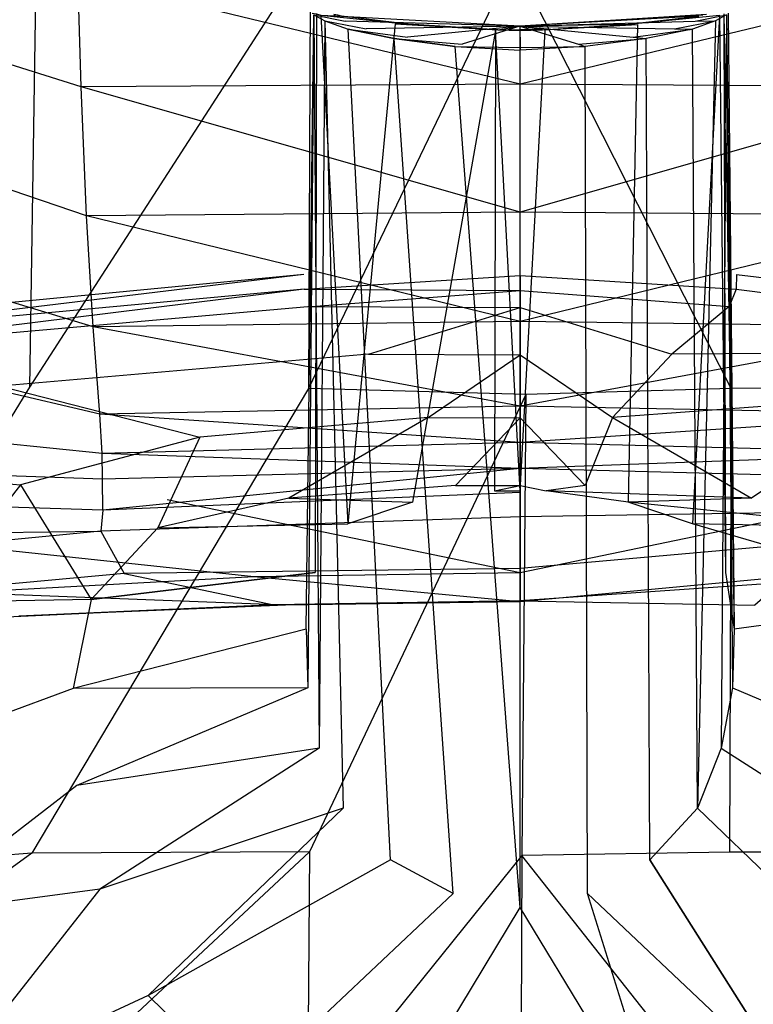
# Model space of a CAD drawing. Extents: x 0 to 0.285, y -0.31 to 0.
# Tile 9 of 14: x 0.101 to 0.164, y -0.126 to -0.042. Entities that reach past the tile are written whole.
import ezdxf

# ---------------------------------------------------------------- set-up
doc = ezdxf.new("R2010")
doc.units = 0
for name, color, linetype in [('L0_URINAL_N_750700__2___REPLACE', 7, 'CONTINUOUS'), ('L1_URINAL_N_750700__1___REPLACE', 7, 'CONTINUOUS'), ('L2_URINAL_N_750700__0___REPLACE', 7, 'CONTINUOUS')]:
    doc.layers.add(name, color=color, linetype=linetype)

msp = doc.modelspace()

# ---------------------------------------------------------------- linework, layer by layer
at = {"layer": 'L0_URINAL_N_750700__2___REPLACE', "color": 8}
for points, invisible_edges in [([(0.125593, -0.06395, 0.44686), (0.081138, -0.068207, 0.437623), (0.081227, -0.069322, 0.389696), (0.125593, -0.06395, 0.44686)], 14), ([(0.125593, -0.06395, 0.44686), (0.081227, -0.069322, 0.389696), (0.12562, -0.065228, 0.398204), (0.125593, -0.06395, 0.44686)], 14), ([(0.12562, -0.065228, 0.398204), (0.144071, -0.064046, 0.446635), (0.125593, -0.06395, 0.44686), (0.12562, -0.065228, 0.398204)], 14), ([(0.144071, -0.064046, 0.446635), (0.12562, -0.065228, 0.398204), (0.144071, -0.065322, 0.397994), (0.144071, -0.064046, 0.446635)], 13), ([(0.144071, -0.064046, 0.446635), (0.162523, -0.065228, 0.398204), (0.162549, -0.06395, 0.44686), (0.144071, -0.064046, 0.446635)], 14), ([(0.162523, -0.065228, 0.398204), (0.144071, -0.064046, 0.446635), (0.144071, -0.065322, 0.397994), (0.162523, -0.065228, 0.398204)], 13), ([(0.162549, -0.06395, 0.44686), (0.162523, -0.065228, 0.398204), (0.206916, -0.069322, 0.389696), (0.162549, -0.06395, 0.44686)], 14), ([(0.162549, -0.06395, 0.44686), (0.206916, -0.069322, 0.389696), (0.207004, -0.068207, 0.437623), (0.162549, -0.06395, 0.44686)], 14), ([(0.12562, -0.065228, 0.398204), (0.081227, -0.069322, 0.389696), (0.083285, -0.070463, 0.345818), (0.12562, -0.065228, 0.398204)], 14), ([(0.12562, -0.065228, 0.398204), (0.083285, -0.070463, 0.345818), (0.126235, -0.066695, 0.353506), (0.12562, -0.065228, 0.398204)], 14), ([(0.126235, -0.066695, 0.353506), (0.144071, -0.065322, 0.397994), (0.12562, -0.065228, 0.398204), (0.126235, -0.066695, 0.353506)], 14), ([(0.144071, -0.065322, 0.397994), (0.126235, -0.066695, 0.353506), (0.144071, -0.066781, 0.353316), (0.144071, -0.065322, 0.397994)], 13), ([(0.144071, -0.065322, 0.397994), (0.161908, -0.066695, 0.353506), (0.162523, -0.065228, 0.398204), (0.144071, -0.065322, 0.397994)], 14), ([(0.161908, -0.066695, 0.353506), (0.144071, -0.065322, 0.397994), (0.144071, -0.066781, 0.353316), (0.161908, -0.066695, 0.353506)], 13), ([(0.162523, -0.065228, 0.398204), (0.161908, -0.066695, 0.353506), (0.204858, -0.070463, 0.345818), (0.162523, -0.065228, 0.398204)], 14), ([(0.162523, -0.065228, 0.398204), (0.204858, -0.070463, 0.345818), (0.206916, -0.069322, 0.389696), (0.162523, -0.065228, 0.398204)], 14), ([(0.126235, -0.066695, 0.353506), (0.083285, -0.070463, 0.345818), (0.131123, -0.070758, 0.312457), (0.126235, -0.066695, 0.353506)], 14), ([(0.131123, -0.070758, 0.312457), (0.144071, -0.066781, 0.353316), (0.126235, -0.066695, 0.353506), (0.131123, -0.070758, 0.312457)], 14), ([(0.144071, -0.066781, 0.353316), (0.131123, -0.070758, 0.312457), (0.144071, -0.07082, 0.312307), (0.144071, -0.066781, 0.353316)], 13), ([(0.144071, -0.066781, 0.353316), (0.15702, -0.070758, 0.312457), (0.161908, -0.066695, 0.353506), (0.144071, -0.066781, 0.353316)], 14), ([(0.15702, -0.070758, 0.312457), (0.144071, -0.066781, 0.353316), (0.144071, -0.07082, 0.312307), (0.15702, -0.070758, 0.312457)], 13), ([(0.161908, -0.066695, 0.353506), (0.15702, -0.070758, 0.312457), (0.204858, -0.070463, 0.345818), (0.161908, -0.066695, 0.353506)], 14), ([(0.083285, -0.070463, 0.345818), (0.099683, -0.073509, 0.306419), (0.131123, -0.070758, 0.312457), (0.083285, -0.070463, 0.345818)], 14), ([(0.204858, -0.070463, 0.345818), (0.15702, -0.070758, 0.312457), (0.188459, -0.073509, 0.306419), (0.204858, -0.070463, 0.345818)], 14), ([(0.131123, -0.070758, 0.312457), (0.099683, -0.073509, 0.306419), (0.136202, -0.076167, 0.269249), (0.131123, -0.070758, 0.312457)], 14), ([(0.136202, -0.076167, 0.269249), (0.144071, -0.07082, 0.312307), (0.131123, -0.070758, 0.312457), (0.136202, -0.076167, 0.269249)], 14), ([(0.144071, -0.07082, 0.312307), (0.136202, -0.076167, 0.269249), (0.144071, -0.076205, 0.269149), (0.144071, -0.07082, 0.312307)], 13), ([(0.144071, -0.07082, 0.312307), (0.151941, -0.076167, 0.269249), (0.15702, -0.070758, 0.312457), (0.144071, -0.07082, 0.312307)], 14), ([(0.151941, -0.076167, 0.269249), (0.144071, -0.07082, 0.312307), (0.144071, -0.076205, 0.269149), (0.151941, -0.076167, 0.269249)], 13), ([(0.15702, -0.070758, 0.312457), (0.151941, -0.076167, 0.269249), (0.188459, -0.073509, 0.306419), (0.15702, -0.070758, 0.312457)], 14), ([(0.099683, -0.073509, 0.306419), (0.074949, -0.079775, 0.296711), (0.11672, -0.077867, 0.2652), (0.099683, -0.073509, 0.306419)], 14), ([(0.099683, -0.073509, 0.306419), (0.11672, -0.077867, 0.2652), (0.136202, -0.076167, 0.269249), (0.099683, -0.073509, 0.306419)], 14), ([(0.188459, -0.073509, 0.306419), (0.151941, -0.076167, 0.269249), (0.171423, -0.077867, 0.2652), (0.188459, -0.073509, 0.306419)], 14), ([(0.136202, -0.076167, 0.269249), (0.11672, -0.077867, 0.2652), (0.124311, -0.083082, 0.219443), (0.136202, -0.076167, 0.269249)], 14), ([(0.136202, -0.076167, 0.269249), (0.124311, -0.083082, 0.219443), (0.138536, -0.081976, 0.221673), (0.136202, -0.076167, 0.269249)], 14), ([(0.138536, -0.081976, 0.221673), (0.144071, -0.076205, 0.269149), (0.136202, -0.076167, 0.269249), (0.138536, -0.081976, 0.221673)], 14), ([(0.144071, -0.076205, 0.269149), (0.138536, -0.081976, 0.221673), (0.144071, -0.082001, 0.221617), (0.144071, -0.076205, 0.269149)], 13), ([(0.144071, -0.076205, 0.269149), (0.149607, -0.081976, 0.221673), (0.151941, -0.076167, 0.269249), (0.144071, -0.076205, 0.269149)], 14), ([(0.149607, -0.081976, 0.221673), (0.144071, -0.076205, 0.269149), (0.144071, -0.082001, 0.221617), (0.149607, -0.081976, 0.221673)], 13), ([(0.151941, -0.076167, 0.269249), (0.149607, -0.081976, 0.221673), (0.163832, -0.083082, 0.219443), (0.151941, -0.076167, 0.269249)], 14), ([(0.151941, -0.076167, 0.269249), (0.163832, -0.083082, 0.219443), (0.171423, -0.077867, 0.2652), (0.151941, -0.076167, 0.269249)], 14), ([(0.074949, -0.079775, 0.296711), (0.101393, -0.081927, 0.258642), (0.11672, -0.077867, 0.2652), (0.074949, -0.079775, 0.296711)], 14), ([(0.11672, -0.077867, 0.2652), (0.101393, -0.081927, 0.258642), (0.11312, -0.085609, 0.215774), (0.11672, -0.077867, 0.2652)], 14), ([(0.11672, -0.077867, 0.2652), (0.11312, -0.085609, 0.215774), (0.124311, -0.083082, 0.219443), (0.11672, -0.077867, 0.2652)], 14), ([(0.171423, -0.077867, 0.2652), (0.163832, -0.083082, 0.219443), (0.175022, -0.085609, 0.215774), (0.171423, -0.077867, 0.2652)], 14), ([(0.074949, -0.079775, 0.296711), (0.093613, -0.091957, 0.246196), (0.101393, -0.081927, 0.258642), (0.074949, -0.079775, 0.296711)], 14), ([(0.101393, -0.081927, 0.258642), (0.093613, -0.091957, 0.246196), (0.107439, -0.091718, 0.208736), (0.101393, -0.081927, 0.258642)], 14), ([(0.101393, -0.081927, 0.258642), (0.107439, -0.091718, 0.208736), (0.11312, -0.085609, 0.215774), (0.101393, -0.081927, 0.258642)], 14), ([(0.138536, -0.081976, 0.221673), (0.124311, -0.083082, 0.219443), (0.141863, -0.082458, 0.177525), (0.138536, -0.081976, 0.221673)], 14), ([(0.141863, -0.082458, 0.177525), (0.144071, -0.082001, 0.221617), (0.138536, -0.081976, 0.221673), (0.141863, -0.082458, 0.177525)], 14), ([(0.144071, -0.082001, 0.221617), (0.141863, -0.082458, 0.177525), (0.144071, -0.08248, 0.177495), (0.144071, -0.082001, 0.221617)], 13), ([(0.144071, -0.082001, 0.221617), (0.14628, -0.082458, 0.177525), (0.149607, -0.081976, 0.221673), (0.144071, -0.082001, 0.221617)], 14), ([(0.14628, -0.082458, 0.177525), (0.144071, -0.082001, 0.221617), (0.144071, -0.08248, 0.177495), (0.14628, -0.082458, 0.177525)], 13), ([(0.149607, -0.081976, 0.221673), (0.14628, -0.082458, 0.177525), (0.163832, -0.083082, 0.219443), (0.149607, -0.081976, 0.221673)], 14), ([(0.124311, -0.083082, 0.219443), (0.11312, -0.085609, 0.215774), (0.134858, -0.083401, 0.176315), (0.124311, -0.083082, 0.219443)], 14), ([(0.124311, -0.083082, 0.219443), (0.134858, -0.083401, 0.176315), (0.141863, -0.082458, 0.177525), (0.124311, -0.083082, 0.219443)], 14), ([(0.163832, -0.083082, 0.219443), (0.14628, -0.082458, 0.177525), (0.153285, -0.083401, 0.176315), (0.163832, -0.083082, 0.219443)], 14), ([(0.163832, -0.083082, 0.219443), (0.153285, -0.083401, 0.176315), (0.175022, -0.085609, 0.215774), (0.163832, -0.083082, 0.219443)], 14), ([(0.11312, -0.085609, 0.215774), (0.129349, -0.085268, 0.174316), (0.134858, -0.083401, 0.176315), (0.11312, -0.085609, 0.215774)], 14), ([(0.175022, -0.085609, 0.215774), (0.153285, -0.083401, 0.176315), (0.158794, -0.085268, 0.174316), (0.175022, -0.085609, 0.215774)], 14), ([(0.11312, -0.085609, 0.215774), (0.107439, -0.091718, 0.208736), (0.129349, -0.085268, 0.174316), (0.11312, -0.085609, 0.215774)], 14), ([(0.107439, -0.091718, 0.208736), (0.126552, -0.089424, 0.170417), (0.129349, -0.085268, 0.174316), (0.107439, -0.091718, 0.208736)], 14), ([(0.180704, -0.091718, 0.208736), (0.158794, -0.085268, 0.174316), (0.161591, -0.089424, 0.170417), (0.180704, -0.091718, 0.208736)], 14), ([(0.175022, -0.085609, 0.215774), (0.158794, -0.085268, 0.174316), (0.180704, -0.091718, 0.208736), (0.175022, -0.085609, 0.215774)], 14), ([(0.126552, -0.089424, 0.170417), (0.107439, -0.091718, 0.208736), (0.125792, -0.094262, 0.166478), (0.126552, -0.089424, 0.170417)], 14), ([(0.161591, -0.089424, 0.170417), (0.16235, -0.094262, 0.166478), (0.180704, -0.091718, 0.208736), (0.161591, -0.089424, 0.170417)], 14), ([(0.093613, -0.091957, 0.246196), (0.091501, -0.104662, 0.233919), (0.105897, -0.099328, 0.201698), (0.093613, -0.091957, 0.246196)], 14), ([(0.107439, -0.091718, 0.208736), (0.093613, -0.091957, 0.246196), (0.105897, -0.099328, 0.201698), (0.107439, -0.091718, 0.208736)], 14), ([(0.107439, -0.091718, 0.208736), (0.105897, -0.099328, 0.201698), (0.125792, -0.094262, 0.166478), (0.107439, -0.091718, 0.208736)], 14), ([(0.180704, -0.091718, 0.208736), (0.16235, -0.094262, 0.166478), (0.182246, -0.099328, 0.201698), (0.180704, -0.091718, 0.208736)], 14), ([(0.125792, -0.094262, 0.166478), (0.105897, -0.099328, 0.201698), (0.125942, -0.099271, 0.162839), (0.125792, -0.094262, 0.166478)], 14), ([(0.16235, -0.094262, 0.166478), (0.162201, -0.099271, 0.162839), (0.182246, -0.099328, 0.201698), (0.16235, -0.094262, 0.166478)], 14), ([(0.105897, -0.099328, 0.201698), (0.091501, -0.104662, 0.233919), (0.1062, -0.107613, 0.19528), (0.105897, -0.099328, 0.201698)], 14), ([(0.125942, -0.099271, 0.162839), (0.105897, -0.099328, 0.201698), (0.1062, -0.107613, 0.19528), (0.125942, -0.099271, 0.162839)], 14), ([(0.125942, -0.099271, 0.162839), (0.1062, -0.107613, 0.19528), (0.126906, -0.104421, 0.15954), (0.125942, -0.099271, 0.162839)], 14), ([(0.162201, -0.099271, 0.162839), (0.161236, -0.104421, 0.15954), (0.181942, -0.107613, 0.19528), (0.162201, -0.099271, 0.162839)], 14), ([(0.162201, -0.099271, 0.162839), (0.181942, -0.107613, 0.19528), (0.182246, -0.099328, 0.201698), (0.162201, -0.099271, 0.162839)], 14), ([(0.091501, -0.104662, 0.233919), (0.091915, -0.118638, 0.222912), (0.1062, -0.107613, 0.19528), (0.091501, -0.104662, 0.233919)], 14), ([(0.126906, -0.104421, 0.15954), (0.1062, -0.107613, 0.19528), (0.10816, -0.116487, 0.189552), (0.126906, -0.104421, 0.15954)], 14), ([(0.126906, -0.104421, 0.15954), (0.10816, -0.116487, 0.189552), (0.128946, -0.109552, 0.156531), (0.126906, -0.104421, 0.15954)], 14), ([(0.161236, -0.104421, 0.15954), (0.159197, -0.109552, 0.156531), (0.179983, -0.116487, 0.189552), (0.161236, -0.104421, 0.15954)], 14), ([(0.161236, -0.104421, 0.15954), (0.179983, -0.116487, 0.189552), (0.181942, -0.107613, 0.19528), (0.161236, -0.104421, 0.15954)], 14), ([(0.1062, -0.107613, 0.19528), (0.091915, -0.118638, 0.222912), (0.10816, -0.116487, 0.189552), (0.1062, -0.107613, 0.19528)], 14), ([(0.128946, -0.109552, 0.156531), (0.10816, -0.116487, 0.189552), (0.112301, -0.125563, 0.184403), (0.128946, -0.109552, 0.156531)], 14), ([(0.128946, -0.109552, 0.156531), (0.112301, -0.125563, 0.184403), (0.133, -0.113979, 0.154191), (0.128946, -0.109552, 0.156531)], 14), ([(0.159197, -0.109552, 0.156531), (0.155142, -0.113979, 0.154191), (0.175841, -0.125563, 0.184403), (0.159197, -0.109552, 0.156531)], 14), ([(0.159197, -0.109552, 0.156531), (0.175841, -0.125563, 0.184403), (0.179983, -0.116487, 0.189552), (0.159197, -0.109552, 0.156531)], 14), ([(0.133, -0.113979, 0.154191), (0.112301, -0.125563, 0.184403), (0.120538, -0.133626, 0.180454), (0.133, -0.113979, 0.154191)], 14), ([(0.138339, -0.116844, 0.152881), (0.133, -0.113979, 0.154191), (0.120538, -0.133626, 0.180454), (0.138339, -0.116844, 0.152881)], 14), ([(0.167605, -0.133626, 0.180454), (0.155142, -0.113979, 0.154191), (0.149804, -0.116844, 0.152881), (0.167605, -0.133626, 0.180454)], 14), ([(0.155142, -0.113979, 0.154191), (0.167605, -0.133626, 0.180454), (0.175841, -0.125563, 0.184403), (0.155142, -0.113979, 0.154191)], 14), ([(0.10816, -0.116487, 0.189552), (0.091915, -0.118638, 0.222912), (0.0946, -0.133751, 0.213265), (0.10816, -0.116487, 0.189552)], 14), ([(0.10816, -0.116487, 0.189552), (0.0946, -0.133751, 0.213265), (0.112301, -0.125563, 0.184403), (0.10816, -0.116487, 0.189552)], 14), ([(0.138339, -0.116844, 0.152881), (0.120538, -0.133626, 0.180454), (0.131382, -0.139017, 0.178315), (0.138339, -0.116844, 0.152881)], 14), ([(0.131382, -0.139017, 0.178315), (0.144071, -0.118039, 0.152402), (0.138339, -0.116844, 0.152881), (0.131382, -0.139017, 0.178315)], 14), ([(0.156761, -0.139017, 0.178315), (0.149804, -0.116844, 0.152881), (0.144071, -0.118039, 0.152402), (0.156761, -0.139017, 0.178315)], 14), ([(0.167605, -0.133626, 0.180454), (0.149804, -0.116844, 0.152881), (0.156761, -0.139017, 0.178315), (0.167605, -0.133626, 0.180454)], 14), ([(0.131382, -0.139017, 0.178315), (0.144071, -0.141312, 0.177535), (0.144071, -0.118039, 0.152402), (0.131382, -0.139017, 0.178315)], 14), ([(0.156761, -0.139017, 0.178315), (0.144071, -0.118039, 0.152402), (0.144071, -0.141312, 0.177535), (0.156761, -0.139017, 0.178315)], 14), ([(0.112301, -0.125563, 0.184403), (0.0946, -0.133751, 0.213265), (0.100272, -0.149299, 0.204718), (0.112301, -0.125563, 0.184403)], 14), ([(0.120538, -0.133626, 0.180454), (0.112301, -0.125563, 0.184403), (0.100272, -0.149299, 0.204718), (0.120538, -0.133626, 0.180454)], 14)]:
    msp.add_3dface(points, dxfattribs=dict(at, invisible_edges=invisible_edges))
at = {"layer": 'L1_URINAL_N_750700__1___REPLACE', "color": 8}
for points, invisible_edges in [([(0.126301, -0.041623, 0.160299), (0.126671, -0.041708, 0.161949), (0.125792, -0.094262, 0.166478), (0.126301, -0.041623, 0.160299)], 14), ([(0.125792, -0.094262, 0.166478), (0.126446, -0.041787, 0.157021), (0.126301, -0.041623, 0.160299), (0.125792, -0.094262, 0.166478)], 14), ([(0.126671, -0.041708, 0.161949), (0.126552, -0.089424, 0.170417), (0.125792, -0.094262, 0.166478), (0.126671, -0.041708, 0.161949)], 14), ([(0.126446, -0.041787, 0.157021), (0.125792, -0.094262, 0.166478), (0.125942, -0.099271, 0.162839), (0.126446, -0.041787, 0.157021)], 13), ([(0.126446, -0.041787, 0.157021), (0.125942, -0.099271, 0.162839), (0.126906, -0.104421, 0.15954), (0.126446, -0.041787, 0.157021)], 14), ([(0.129132, -0.042332, 0.154193), (0.126446, -0.041787, 0.157021), (0.127386, -0.042285, 0.153782), (0.129132, -0.042332, 0.154193)], 13), ([(0.126446, -0.041787, 0.157021), (0.129132, -0.042332, 0.154193), (0.12829, -0.041886, 0.157094), (0.126446, -0.041787, 0.157021)], 14), ([(0.126446, -0.041787, 0.157021), (0.126906, -0.104421, 0.15954), (0.127386, -0.042285, 0.153782), (0.126446, -0.041787, 0.157021)], 14), ([(0.126671, -0.041708, 0.161949), (0.12704, -0.041794, 0.163599), (0.126552, -0.089424, 0.170417), (0.126671, -0.041708, 0.161949)], 14), ([(0.12704, -0.041794, 0.163599), (0.129349, -0.085268, 0.174316), (0.126552, -0.089424, 0.170417), (0.12704, -0.041794, 0.163599)], 14), ([(0.134507, -0.042575, 0.166237), (0.12704, -0.041794, 0.163599), (0.12882, -0.041893, 0.162987), (0.134507, -0.042575, 0.166237)], 13), ([(0.12704, -0.041794, 0.163599), (0.134507, -0.042575, 0.166237), (0.133395, -0.042556, 0.16723), (0.12704, -0.041794, 0.163599)], 14), ([(0.133395, -0.042556, 0.16723), (0.129349, -0.085268, 0.174316), (0.12704, -0.041794, 0.163599), (0.133395, -0.042556, 0.16723)], 14), ([(0.128491, -0.041816, 0.161507), (0.12816, -0.041739, 0.16003), (0.144041, -0.042736, 0.157718), (0.128491, -0.041816, 0.161507)], 14), ([(0.12816, -0.041739, 0.16003), (0.12829, -0.041886, 0.157094), (0.144041, -0.042736, 0.157718), (0.12816, -0.041739, 0.16003)], 14), ([(0.144041, -0.042736, 0.157718), (0.12829, -0.041886, 0.157094), (0.129132, -0.042332, 0.154193), (0.144041, -0.042736, 0.157718)], 14), ([(0.12882, -0.041893, 0.162987), (0.128491, -0.041816, 0.161507), (0.144041, -0.042736, 0.157718), (0.12882, -0.041893, 0.162987)], 14), ([(0.134507, -0.042575, 0.166237), (0.12882, -0.041893, 0.162987), (0.144041, -0.042736, 0.157718), (0.134507, -0.042575, 0.166237)], 14), ([(0.159658, -0.041816, 0.161507), (0.144041, -0.042736, 0.157718), (0.159989, -0.041739, 0.16003), (0.159658, -0.041816, 0.161507)], 14), ([(0.159989, -0.041739, 0.16003), (0.144041, -0.042736, 0.157718), (0.159859, -0.041886, 0.157094), (0.159989, -0.041739, 0.16003)], 14), ([(0.159327, -0.041892, 0.162985), (0.144041, -0.042736, 0.157718), (0.159658, -0.041816, 0.161507), (0.159327, -0.041892, 0.162985)], 14), ([(0.144041, -0.042736, 0.157718), (0.159017, -0.042332, 0.154193), (0.159859, -0.041886, 0.157094), (0.144041, -0.042736, 0.157718)], 14), ([(0.153037, -0.042614, 0.166343), (0.144041, -0.042736, 0.157718), (0.159327, -0.041892, 0.162985), (0.153037, -0.042614, 0.166343)], 14), ([(0.161103, -0.041794, 0.163599), (0.153037, -0.042614, 0.166343), (0.159327, -0.041892, 0.162985), (0.161103, -0.041794, 0.163599)], 13), ([(0.153037, -0.042614, 0.166343), (0.161103, -0.041794, 0.163599), (0.154086, -0.042599, 0.167349), (0.153037, -0.042614, 0.166343)], 14), ([(0.161103, -0.041794, 0.163599), (0.158794, -0.085268, 0.174316), (0.154086, -0.042599, 0.167349), (0.161103, -0.041794, 0.163599)], 14), ([(0.161103, -0.041794, 0.163599), (0.161591, -0.089424, 0.170417), (0.158794, -0.085268, 0.174316), (0.161103, -0.041794, 0.163599)], 14), ([(0.161697, -0.041787, 0.157021), (0.159017, -0.042332, 0.154193), (0.160756, -0.042285, 0.153782), (0.161697, -0.041787, 0.157021)], 13), ([(0.159017, -0.042332, 0.154193), (0.161697, -0.041787, 0.157021), (0.159859, -0.041886, 0.157094), (0.159017, -0.042332, 0.154193)], 14), ([(0.161697, -0.041787, 0.157021), (0.160756, -0.042285, 0.153782), (0.161236, -0.104421, 0.15954), (0.161697, -0.041787, 0.157021)], 14), ([(0.161472, -0.041708, 0.161949), (0.161591, -0.089424, 0.170417), (0.161103, -0.041794, 0.163599), (0.161472, -0.041708, 0.161949)], 14), ([(0.161697, -0.041787, 0.157021), (0.161236, -0.104421, 0.15954), (0.162201, -0.099271, 0.162839), (0.161697, -0.041787, 0.157021)], 14), ([(0.161842, -0.041623, 0.160299), (0.16235, -0.094262, 0.166478), (0.161472, -0.041708, 0.161949), (0.161842, -0.041623, 0.160299)], 14), ([(0.161472, -0.041708, 0.161949), (0.16235, -0.094262, 0.166478), (0.161591, -0.089424, 0.170417), (0.161472, -0.041708, 0.161949)], 14), ([(0.161697, -0.041787, 0.157021), (0.16235, -0.094262, 0.166478), (0.161842, -0.041623, 0.160299), (0.161697, -0.041787, 0.157021)], 14), ([(0.16235, -0.094262, 0.166478), (0.161697, -0.041787, 0.157021), (0.162201, -0.099271, 0.162839), (0.16235, -0.094262, 0.166478)], 13), ([(0.127386, -0.042285, 0.153782), (0.126906, -0.104421, 0.15954), (0.128946, -0.109552, 0.156531), (0.127386, -0.042285, 0.153782)], 14), ([(0.13091, -0.042964, 0.151373), (0.127386, -0.042285, 0.153782), (0.129371, -0.04299, 0.150633), (0.13091, -0.042964, 0.151373)], 13), ([(0.127386, -0.042285, 0.153782), (0.13091, -0.042964, 0.151373), (0.129132, -0.042332, 0.154193), (0.127386, -0.042285, 0.153782)], 14), ([(0.127386, -0.042285, 0.153782), (0.128946, -0.109552, 0.156531), (0.129371, -0.04299, 0.150633), (0.127386, -0.042285, 0.153782)], 14), ([(0.144041, -0.042736, 0.157718), (0.129132, -0.042332, 0.154193), (0.13091, -0.042964, 0.151373), (0.144041, -0.042736, 0.157718)], 14), ([(0.134858, -0.083401, 0.176315), (0.129349, -0.085268, 0.174316), (0.133395, -0.042556, 0.16723), (0.134858, -0.083401, 0.176315)], 14), ([(0.144041, -0.042736, 0.157718), (0.13091, -0.042964, 0.151373), (0.134444, -0.043685, 0.149007), (0.144041, -0.042736, 0.157718)], 14), ([(0.142172, -0.043074, 0.167613), (0.133395, -0.042556, 0.16723), (0.134507, -0.042575, 0.166237), (0.142172, -0.043074, 0.167613)], 13), ([(0.133395, -0.042556, 0.16723), (0.142172, -0.043074, 0.167613), (0.141948, -0.043113, 0.168767), (0.133395, -0.042556, 0.16723)], 14), ([(0.141948, -0.043113, 0.168767), (0.134858, -0.083401, 0.176315), (0.133395, -0.042556, 0.16723), (0.141948, -0.043113, 0.168767)], 14), ([(0.144041, -0.042736, 0.157718), (0.134444, -0.043685, 0.149007), (0.139101, -0.044291, 0.147539), (0.144041, -0.042736, 0.157718)], 14), ([(0.142172, -0.043074, 0.167613), (0.134507, -0.042575, 0.166237), (0.144041, -0.042736, 0.157718), (0.142172, -0.043074, 0.167613)], 14), ([(0.144041, -0.042736, 0.157718), (0.139101, -0.044291, 0.147539), (0.144068, -0.044583, 0.14694), (0.144041, -0.042736, 0.157718)], 14), ([(0.142172, -0.043074, 0.167613), (0.144041, -0.042736, 0.157718), (0.144068, -0.043065, 0.167595), (0.142172, -0.043074, 0.167613)], 14), ([(0.144041, -0.042736, 0.157718), (0.157238, -0.042964, 0.15137), (0.159017, -0.042332, 0.154193), (0.144041, -0.042736, 0.157718)], 14), ([(0.145976, -0.043073, 0.167612), (0.144041, -0.042736, 0.157718), (0.153037, -0.042614, 0.166343), (0.145976, -0.043073, 0.167612)], 14), ([(0.144041, -0.042736, 0.157718), (0.149048, -0.044291, 0.14754), (0.153704, -0.043685, 0.149009), (0.144041, -0.042736, 0.157718)], 14), ([(0.145976, -0.043073, 0.167612), (0.144068, -0.043065, 0.167595), (0.144041, -0.042736, 0.157718), (0.145976, -0.043073, 0.167612)], 14), ([(0.144041, -0.042736, 0.157718), (0.153704, -0.043685, 0.149009), (0.157238, -0.042964, 0.15137), (0.144041, -0.042736, 0.157718)], 14), ([(0.144041, -0.042736, 0.157718), (0.144068, -0.044583, 0.14694), (0.149048, -0.044291, 0.14754), (0.144041, -0.042736, 0.157718)], 14), ([(0.154086, -0.042599, 0.167349), (0.145976, -0.043073, 0.167612), (0.153037, -0.042614, 0.166343), (0.154086, -0.042599, 0.167349)], 13), ([(0.145976, -0.043073, 0.167612), (0.154086, -0.042599, 0.167349), (0.146195, -0.043113, 0.168767), (0.145976, -0.043073, 0.167612)], 14), ([(0.154086, -0.042599, 0.167349), (0.153285, -0.083401, 0.176315), (0.146195, -0.043113, 0.168767), (0.154086, -0.042599, 0.167349)], 14), ([(0.158794, -0.085268, 0.174316), (0.153285, -0.083401, 0.176315), (0.154086, -0.042599, 0.167349), (0.158794, -0.085268, 0.174316)], 14), ([(0.160756, -0.042285, 0.153782), (0.157238, -0.042964, 0.15137), (0.158771, -0.04299, 0.150633), (0.160756, -0.042285, 0.153782)], 13), ([(0.157238, -0.042964, 0.15137), (0.160756, -0.042285, 0.153782), (0.159017, -0.042332, 0.154193), (0.157238, -0.042964, 0.15137)], 14), ([(0.160756, -0.042285, 0.153782), (0.158771, -0.04299, 0.150633), (0.159197, -0.109552, 0.156531), (0.160756, -0.042285, 0.153782)], 14), ([(0.160756, -0.042285, 0.153782), (0.159197, -0.109552, 0.156531), (0.161236, -0.104421, 0.15954), (0.160756, -0.042285, 0.153782)], 14), ([(0.133, -0.113979, 0.154191), (0.129371, -0.04299, 0.150633), (0.128946, -0.109552, 0.156531), (0.133, -0.113979, 0.154191)], 14), ([(0.129371, -0.04299, 0.150633), (0.134444, -0.043685, 0.149007), (0.13091, -0.042964, 0.151373), (0.129371, -0.04299, 0.150633)], 14), ([(0.134444, -0.043685, 0.149007), (0.129371, -0.04299, 0.150633), (0.133319, -0.043795, 0.147993), (0.134444, -0.043685, 0.149007)], 13), ([(0.133319, -0.043795, 0.147993), (0.129371, -0.04299, 0.150633), (0.133, -0.113979, 0.154191), (0.133319, -0.043795, 0.147993)], 14), ([(0.133319, -0.043795, 0.147993), (0.139101, -0.044291, 0.147539), (0.134444, -0.043685, 0.149007), (0.133319, -0.043795, 0.147993)], 14), ([(0.141948, -0.043113, 0.168767), (0.141863, -0.082458, 0.177525), (0.134858, -0.083401, 0.176315), (0.141948, -0.043113, 0.168767)], 14), ([(0.141948, -0.043113, 0.168767), (0.144071, -0.08248, 0.177495), (0.141863, -0.082458, 0.177525), (0.141948, -0.043113, 0.168767)], 13), ([(0.142172, -0.043074, 0.167613), (0.144071, -0.043104, 0.168747), (0.141948, -0.043113, 0.168767), (0.142172, -0.043074, 0.167613)], 14), ([(0.144071, -0.08248, 0.177495), (0.141948, -0.043113, 0.168767), (0.144071, -0.043104, 0.168747), (0.144071, -0.08248, 0.177495)], 14), ([(0.144071, -0.043104, 0.168747), (0.142172, -0.043074, 0.167613), (0.144068, -0.043065, 0.167595), (0.144071, -0.043104, 0.168747)], 13), ([(0.145976, -0.043073, 0.167612), (0.144071, -0.043104, 0.168747), (0.144068, -0.043065, 0.167595), (0.145976, -0.043073, 0.167612)], 13), ([(0.144071, -0.043104, 0.168747), (0.145976, -0.043073, 0.167612), (0.146195, -0.043113, 0.168767), (0.144071, -0.043104, 0.168747)], 14), ([(0.146195, -0.043113, 0.168767), (0.144071, -0.08248, 0.177495), (0.144071, -0.043104, 0.168747), (0.146195, -0.043113, 0.168767)], 13), ([(0.144071, -0.08248, 0.177495), (0.146195, -0.043113, 0.168767), (0.14628, -0.082458, 0.177525), (0.144071, -0.08248, 0.177495)], 14), ([(0.153285, -0.083401, 0.176315), (0.14628, -0.082458, 0.177525), (0.146195, -0.043113, 0.168767), (0.153285, -0.083401, 0.176315)], 14), ([(0.149048, -0.044291, 0.14754), (0.154824, -0.043795, 0.147993), (0.153704, -0.043685, 0.149009), (0.149048, -0.044291, 0.14754)], 14), ([(0.153704, -0.043685, 0.149009), (0.158771, -0.04299, 0.150633), (0.157238, -0.042964, 0.15137), (0.153704, -0.043685, 0.149009)], 14), ([(0.158771, -0.04299, 0.150633), (0.153704, -0.043685, 0.149009), (0.154824, -0.043795, 0.147993), (0.158771, -0.04299, 0.150633)], 13), ([(0.158771, -0.04299, 0.150633), (0.154824, -0.043795, 0.147993), (0.155142, -0.113979, 0.154191), (0.158771, -0.04299, 0.150633)], 14), ([(0.159197, -0.109552, 0.156531), (0.158771, -0.04299, 0.150633), (0.155142, -0.113979, 0.154191), (0.159197, -0.109552, 0.156531)], 14), ([(0.138339, -0.116844, 0.152881), (0.133319, -0.043795, 0.147993), (0.133, -0.113979, 0.154191), (0.138339, -0.116844, 0.152881)], 14), ([(0.139101, -0.044291, 0.147539), (0.133319, -0.043795, 0.147993), (0.138518, -0.044472, 0.146353), (0.139101, -0.044291, 0.147539)], 13), ([(0.138518, -0.044472, 0.146353), (0.133319, -0.043795, 0.147993), (0.138339, -0.116844, 0.152881), (0.138518, -0.044472, 0.146353)], 14), ([(0.144071, -0.118039, 0.152402), (0.138518, -0.044472, 0.146353), (0.138339, -0.116844, 0.152881), (0.144071, -0.118039, 0.152402)], 14), ([(0.138518, -0.044472, 0.146353), (0.144068, -0.044583, 0.14694), (0.139101, -0.044291, 0.147539), (0.138518, -0.044472, 0.146353)], 14), ([(0.144068, -0.044583, 0.14694), (0.138518, -0.044472, 0.146353), (0.144071, -0.044798, 0.145684), (0.144068, -0.044583, 0.14694)], 13), ([(0.144071, -0.118039, 0.152402), (0.144071, -0.044798, 0.145684), (0.138518, -0.044472, 0.146353), (0.144071, -0.118039, 0.152402)], 14), ([(0.144068, -0.044583, 0.14694), (0.149625, -0.044472, 0.146353), (0.149048, -0.044291, 0.14754), (0.144068, -0.044583, 0.14694)], 14), ([(0.149625, -0.044472, 0.146353), (0.144068, -0.044583, 0.14694), (0.144071, -0.044798, 0.145684), (0.149625, -0.044472, 0.146353)], 13), ([(0.149804, -0.116844, 0.152881), (0.149625, -0.044472, 0.146353), (0.144071, -0.118039, 0.152402), (0.149804, -0.116844, 0.152881)], 14), ([(0.149625, -0.044472, 0.146353), (0.144071, -0.044798, 0.145684), (0.144071, -0.118039, 0.152402), (0.149625, -0.044472, 0.146353)], 14), ([(0.154824, -0.043795, 0.147993), (0.149048, -0.044291, 0.14754), (0.149625, -0.044472, 0.146353), (0.154824, -0.043795, 0.147993)], 13), ([(0.154824, -0.043795, 0.147993), (0.149625, -0.044472, 0.146353), (0.149804, -0.116844, 0.152881), (0.154824, -0.043795, 0.147993)], 14), ([(0.155142, -0.113979, 0.154191), (0.154824, -0.043795, 0.147993), (0.149804, -0.116844, 0.152881), (0.155142, -0.113979, 0.154191)], 14)]:
    msp.add_3dface(points, dxfattribs=dict(at, invisible_edges=invisible_edges))
at = {"layer": 'L2_URINAL_N_750700__0___REPLACE', "color": 8}
for points, invisible_edges in [([(0.102756, -0.036058, 0.018596), (0.080131, -0.072435, 0.050729), (0.080214, -0.034291, 0.039338), (0.102756, -0.036058, 0.018596)], 14), ([(0.102756, -0.036058, 0.018596), (0.102158, -0.073601, 0.03095), (0.080131, -0.072435, 0.050729), (0.102756, -0.036058, 0.018596)], 14), ([(0.126149, -0.03642, 0.008552), (0.102158, -0.073601, 0.03095), (0.102756, -0.036058, 0.018596), (0.126149, -0.03642, 0.008552)], 14), ([(0.185977, -0.073602, 0.030944), (0.161978, -0.036421, 0.008549), (0.185375, -0.036061, 0.018586), (0.185977, -0.073602, 0.030944)], 14), ([(0.126149, -0.03642, 0.008552), (0.125996, -0.073693, 0.020834), (0.102158, -0.073601, 0.03095), (0.126149, -0.03642, 0.008552)], 14), ([(0.143543, -0.037097, 0.003248), (0.125996, -0.073693, 0.020834), (0.126149, -0.03642, 0.008552), (0.143543, -0.037097, 0.003248)], 14), ([(0.16208, -0.0737, 0.020812), (0.143543, -0.037097, 0.003248), (0.161978, -0.036421, 0.008549), (0.16208, -0.0737, 0.020812)], 14), ([(0.185977, -0.073602, 0.030944), (0.16208, -0.0737, 0.020812), (0.161978, -0.036421, 0.008549), (0.185977, -0.073602, 0.030944)], 14), ([(0.144537, -0.07422, 0.015175), (0.125996, -0.073693, 0.020834), (0.143543, -0.037097, 0.003248), (0.144537, -0.07422, 0.015175)], 14), ([(0.16208, -0.0737, 0.020812), (0.144537, -0.07422, 0.015175), (0.143543, -0.037097, 0.003248), (0.16208, -0.0737, 0.020812)], 14), ([(0.10657, -0.04792, 0.511338), (0.106312, -0.038556, 0.511326), (0.076422, -0.038525, 0.50357), (0.10657, -0.04792, 0.511338)], 14), ([(0.10657, -0.04792, 0.511338), (0.076422, -0.038525, 0.50357), (0.076991, -0.048727, 0.503345), (0.10657, -0.04792, 0.511338)], 14), ([(0.144071, -0.038221, 0.514674), (0.106312, -0.038556, 0.511326), (0.144071, -0.047716, 0.514896), (0.144071, -0.038221, 0.514674)], 14), ([(0.144071, -0.047716, 0.514896), (0.106312, -0.038556, 0.511326), (0.10657, -0.04792, 0.511338), (0.144071, -0.047716, 0.514896)], 14), ([(0.181831, -0.038556, 0.511326), (0.144071, -0.038221, 0.514674), (0.144071, -0.047716, 0.514896), (0.181831, -0.038556, 0.511326)], 14), ([(0.181831, -0.038556, 0.511326), (0.144071, -0.047716, 0.514896), (0.181572, -0.04792, 0.511338), (0.181831, -0.038556, 0.511326)], 14), ([(0.107044, -0.058948, 0.511246), (0.10657, -0.04792, 0.511338), (0.076991, -0.048727, 0.503345), (0.107044, -0.058948, 0.511246)], 14), ([(0.144071, -0.047716, 0.514896), (0.10657, -0.04792, 0.511338), (0.144071, -0.058625, 0.515), (0.144071, -0.047716, 0.514896)], 14), ([(0.144071, -0.058625, 0.515), (0.10657, -0.04792, 0.511338), (0.107044, -0.058948, 0.511246), (0.144071, -0.058625, 0.515)], 14), ([(0.181572, -0.04792, 0.511338), (0.144071, -0.047716, 0.514896), (0.144071, -0.058625, 0.515), (0.181572, -0.04792, 0.511338)], 14), ([(0.181572, -0.04792, 0.511338), (0.144071, -0.058625, 0.515), (0.181099, -0.058948, 0.511246), (0.181572, -0.04792, 0.511338)], 14), ([(0.107044, -0.058948, 0.511246), (0.076991, -0.048727, 0.503345), (0.077856, -0.059465, 0.503101), (0.107044, -0.058948, 0.511246)], 14), ([(0.144071, -0.058625, 0.515), (0.107044, -0.058948, 0.511246), (0.144071, -0.067964, 0.514951), (0.144071, -0.058625, 0.515)], 14), ([(0.181099, -0.058948, 0.511246), (0.144071, -0.058625, 0.515), (0.144071, -0.067964, 0.514951), (0.181099, -0.058948, 0.511246)], 14), ([(0.10761, -0.068441, 0.511043), (0.107044, -0.058948, 0.511246), (0.077856, -0.059465, 0.503101), (0.10761, -0.068441, 0.511043)], 14), ([(0.10761, -0.068441, 0.511043), (0.077856, -0.059465, 0.503101), (0.07887, -0.069041, 0.502917), (0.10761, -0.068441, 0.511043)], 14), ([(0.144071, -0.067964, 0.514951), (0.107044, -0.058948, 0.511246), (0.10761, -0.068441, 0.511043), (0.144071, -0.067964, 0.514951)], 14), ([(0.181099, -0.058948, 0.511246), (0.144071, -0.067964, 0.514951), (0.180532, -0.068441, 0.511043), (0.181099, -0.058948, 0.511246)], 14), ([(0.144071, -0.067964, 0.514951), (0.10761, -0.068441, 0.511043), (0.144071, -0.075219, 0.514754), (0.144071, -0.067964, 0.514951)], 14), ([(0.180532, -0.068441, 0.511043), (0.144071, -0.067964, 0.514951), (0.144071, -0.075219, 0.514754), (0.180532, -0.068441, 0.511043)], 14), ([(0.108162, -0.075905, 0.510735), (0.10761, -0.068441, 0.511043), (0.07887, -0.069041, 0.502917), (0.108162, -0.075905, 0.510735)], 14), ([(0.144071, -0.075219, 0.514754), (0.10761, -0.068441, 0.511043), (0.108162, -0.075905, 0.510735), (0.144071, -0.075219, 0.514754)], 14), ([(0.180532, -0.068441, 0.511043), (0.144071, -0.075219, 0.514754), (0.179981, -0.075905, 0.510735), (0.180532, -0.068441, 0.511043)], 14), ([(0.108162, -0.075905, 0.510735), (0.07887, -0.069041, 0.502917), (0.079737, -0.076387, 0.502752), (0.108162, -0.075905, 0.510735)], 14), ([(0.102158, -0.073601, 0.03095), (0.076432, -0.115303, 0.066763), (0.080131, -0.072435, 0.050729), (0.102158, -0.073601, 0.03095)], 14), ([(0.102369, -0.11341, 0.043403), (0.076432, -0.115303, 0.066763), (0.102158, -0.073601, 0.03095), (0.102369, -0.11341, 0.043403)], 14), ([(0.125996, -0.073693, 0.020834), (0.102369, -0.11341, 0.043403), (0.102158, -0.073601, 0.03095), (0.125996, -0.073693, 0.020834)], 14), ([(0.126088, -0.113292, 0.033766), (0.102369, -0.11341, 0.043403), (0.125996, -0.073693, 0.020834), (0.126088, -0.113292, 0.033766)], 14), ([(0.144537, -0.07422, 0.015175), (0.126088, -0.113292, 0.033766), (0.125996, -0.073693, 0.020834), (0.144537, -0.07422, 0.015175)], 14), ([(0.16208, -0.0737, 0.020812), (0.16193, -0.113305, 0.033723), (0.144537, -0.07422, 0.015175), (0.16208, -0.0737, 0.020812)], 14), ([(0.185774, -0.11341, 0.043403), (0.16193, -0.113305, 0.033723), (0.16208, -0.0737, 0.020812), (0.185774, -0.11341, 0.043403)], 14), ([(0.185977, -0.073602, 0.030944), (0.185774, -0.11341, 0.043403), (0.16208, -0.0737, 0.020812), (0.185977, -0.073602, 0.030944)], 14), ([(0.144537, -0.07422, 0.015175), (0.144222, -0.11361, 0.028224), (0.126088, -0.113292, 0.033766), (0.144537, -0.07422, 0.015175)], 14), ([(0.16193, -0.113305, 0.033723), (0.144222, -0.11361, 0.028224), (0.144537, -0.07422, 0.015175), (0.16193, -0.113305, 0.033723)], 14), ([(0.144071, -0.075219, 0.514754), (0.108162, -0.075905, 0.510735), (0.144071, -0.078313, 0.514093), (0.144071, -0.075219, 0.514754)], 14), ([(0.179981, -0.075905, 0.510735), (0.144071, -0.075219, 0.514754), (0.144071, -0.078313, 0.514093), (0.179981, -0.075905, 0.510735)], 14), ([(0.108372, -0.079248, 0.509551), (0.108162, -0.075905, 0.510735), (0.079737, -0.076387, 0.502752), (0.108372, -0.079248, 0.509551)], 14), ([(0.108372, -0.079248, 0.509551), (0.079737, -0.076387, 0.502752), (0.080097, -0.080446, 0.502116), (0.108372, -0.079248, 0.509551)], 14), ([(0.144071, -0.078313, 0.514093), (0.108162, -0.075905, 0.510735), (0.108372, -0.079248, 0.509551), (0.144071, -0.078313, 0.514093)], 14), ([(0.179981, -0.075905, 0.510735), (0.144071, -0.078313, 0.514093), (0.179771, -0.079248, 0.509551), (0.179981, -0.075905, 0.510735)], 14), ([(0.144071, -0.078313, 0.514093), (0.108372, -0.079248, 0.509551), (0.144071, -0.080543, 0.513527), (0.144071, -0.078313, 0.514093)], 14), ([(0.179771, -0.079248, 0.509551), (0.144071, -0.078313, 0.514093), (0.144071, -0.080543, 0.513527), (0.179771, -0.079248, 0.509551)], 14), ([(0.108403, -0.081452, 0.508616), (0.108372, -0.079248, 0.509551), (0.080097, -0.080446, 0.502116), (0.108403, -0.081452, 0.508616)], 14), ([(0.144071, -0.080543, 0.513527), (0.108372, -0.079248, 0.509551), (0.108403, -0.081452, 0.508616), (0.144071, -0.080543, 0.513527)], 14), ([(0.179771, -0.079248, 0.509551), (0.144071, -0.080543, 0.513527), (0.17974, -0.081452, 0.508616), (0.179771, -0.079248, 0.509551)], 14), ([(0.108403, -0.081452, 0.508616), (0.080097, -0.080446, 0.502116), (0.079868, -0.083214, 0.501225), (0.108403, -0.081452, 0.508616)], 14), ([(0.144071, -0.080543, 0.513527), (0.108403, -0.081452, 0.508616), (0.108427, -0.084106, 0.506907), (0.144071, -0.080543, 0.513527)], 14), ([(0.144071, -0.080543, 0.513527), (0.108427, -0.084106, 0.506907), (0.144071, -0.082594, 0.511257), (0.144071, -0.080543, 0.513527)], 14), ([(0.144071, -0.080543, 0.513527), (0.144071, -0.082594, 0.511257), (0.179716, -0.084106, 0.506907), (0.144071, -0.080543, 0.513527)], 14), ([(0.17974, -0.081452, 0.508616), (0.144071, -0.080543, 0.513527), (0.179716, -0.084106, 0.506907), (0.17974, -0.081452, 0.508616)], 14), ([(0.108427, -0.084106, 0.506907), (0.108403, -0.081452, 0.508616), (0.079868, -0.083214, 0.501225), (0.108427, -0.084106, 0.506907)], 14), ([(0.108427, -0.084106, 0.506907), (0.079868, -0.083214, 0.501225), (0.07542, -0.086286, 0.498761), (0.108427, -0.084106, 0.506907)], 14), ([(0.121314, -0.089802, 0.419913), (0.082774, -0.085672, 0.409399), (0.113923, -0.08321, 0.41524), (0.121314, -0.089802, 0.419913)], 14), ([(0.144071, -0.082594, 0.511257), (0.108427, -0.084106, 0.506907), (0.144071, -0.084677, 0.506301), (0.144071, -0.082594, 0.511257)], 14), ([(0.144071, -0.089445, 0.42197), (0.113923, -0.08321, 0.41524), (0.144071, -0.082689, 0.417998), (0.144071, -0.089445, 0.42197)], 14), ([(0.144071, -0.089445, 0.42197), (0.121314, -0.089802, 0.419913), (0.113923, -0.08321, 0.41524), (0.144071, -0.089445, 0.42197)], 14), ([(0.144071, -0.082594, 0.511257), (0.144071, -0.084677, 0.506301), (0.179716, -0.084106, 0.506907), (0.144071, -0.082594, 0.511257)], 14), ([(0.17422, -0.08321, 0.41524), (0.144071, -0.089445, 0.42197), (0.144071, -0.082689, 0.417998), (0.17422, -0.08321, 0.41524)], 14), ([(0.17422, -0.08321, 0.41524), (0.166829, -0.089802, 0.419913), (0.144071, -0.089445, 0.42197), (0.17422, -0.08321, 0.41524)], 14), ([(0.07542, -0.086286, 0.498761), (0.108266, -0.085885, 0.501974), (0.108427, -0.084106, 0.506907), (0.07542, -0.086286, 0.498761)], 14), ([(0.108427, -0.084106, 0.506907), (0.108266, -0.085885, 0.501974), (0.144071, -0.084677, 0.506301), (0.108427, -0.084106, 0.506907)], 14), ([(0.179716, -0.084106, 0.506907), (0.144071, -0.084677, 0.506301), (0.179876, -0.085885, 0.501974), (0.179716, -0.084106, 0.506907)], 14), ([(0.144071, -0.084677, 0.506301), (0.108266, -0.085885, 0.501974), (0.144071, -0.089083, 0.488292), (0.144071, -0.084677, 0.506301)], 14), ([(0.144071, -0.084677, 0.506301), (0.144071, -0.089083, 0.488292), (0.179876, -0.085885, 0.501974), (0.144071, -0.084677, 0.506301)], 14), ([(0.121314, -0.089802, 0.419913), (0.096299, -0.091141, 0.415992), (0.082774, -0.085672, 0.409399), (0.121314, -0.089802, 0.419913)], 14), ([(0.108266, -0.085885, 0.501974), (0.07542, -0.086286, 0.498761), (0.076017, -0.088969, 0.491371), (0.108266, -0.085885, 0.501974)], 13), ([(0.108266, -0.085885, 0.501974), (0.076017, -0.088969, 0.491371), (0.110251, -0.089494, 0.484824), (0.108266, -0.085885, 0.501974)], 14), ([(0.108266, -0.085885, 0.501974), (0.110251, -0.089494, 0.484824), (0.144071, -0.089083, 0.488292), (0.108266, -0.085885, 0.501974)], 14), ([(0.179876, -0.085885, 0.501974), (0.144071, -0.089083, 0.488292), (0.177892, -0.089494, 0.484824), (0.179876, -0.085885, 0.501974)], 14), ([(0.076017, -0.088969, 0.491371), (0.080041, -0.092344, 0.476541), (0.110251, -0.089494, 0.484824), (0.076017, -0.088969, 0.491371)], 14), ([(0.144071, -0.089083, 0.488292), (0.110251, -0.089494, 0.484824), (0.144071, -0.091849, 0.428026), (0.144071, -0.089083, 0.488292)], 14), ([(0.144071, -0.089083, 0.488292), (0.144071, -0.091849, 0.428026), (0.177892, -0.089494, 0.484824), (0.144071, -0.089083, 0.488292)], 14), ([(0.110251, -0.089494, 0.484824), (0.080041, -0.092344, 0.476541), (0.123025, -0.092189, 0.426248), (0.110251, -0.089494, 0.484824)], 14), ([(0.124023, -0.092218, 0.421627), (0.096299, -0.091141, 0.415992), (0.121314, -0.089802, 0.419913), (0.124023, -0.092218, 0.421627)], 14), ([(0.110251, -0.089494, 0.484824), (0.123025, -0.092189, 0.426248), (0.144071, -0.091849, 0.428026), (0.110251, -0.089494, 0.484824)], 14), ([(0.144071, -0.091922, 0.423426), (0.121314, -0.089802, 0.419913), (0.144071, -0.089445, 0.42197), (0.144071, -0.091922, 0.423426)], 14), ([(0.144071, -0.091922, 0.423426), (0.124023, -0.092218, 0.421627), (0.121314, -0.089802, 0.419913), (0.144071, -0.091922, 0.423426)], 14), ([(0.166829, -0.089802, 0.419913), (0.144071, -0.091922, 0.423426), (0.144071, -0.089445, 0.42197), (0.166829, -0.089802, 0.419913)], 14), ([(0.177892, -0.089494, 0.484824), (0.144071, -0.091849, 0.428026), (0.165117, -0.092189, 0.426248), (0.177892, -0.089494, 0.484824)], 14), ([(0.166829, -0.089802, 0.419913), (0.164119, -0.092218, 0.421627), (0.144071, -0.091922, 0.423426), (0.166829, -0.089802, 0.419913)], 14), ([(0.124023, -0.092218, 0.421627), (0.101258, -0.093147, 0.418409), (0.096299, -0.091141, 0.415992), (0.124023, -0.092218, 0.421627)], 14), ([(0.080041, -0.092344, 0.476541), (0.100197, -0.093242, 0.42259), (0.123025, -0.092189, 0.426248), (0.080041, -0.092344, 0.476541)], 14), ([(0.123025, -0.092189, 0.426248), (0.100197, -0.093242, 0.42259), (0.101258, -0.093147, 0.418409), (0.123025, -0.092189, 0.426248)], 14), ([(0.123025, -0.092189, 0.426248), (0.101258, -0.093147, 0.418409), (0.124023, -0.092218, 0.421627), (0.123025, -0.092189, 0.426248)], 14), ([(0.144071, -0.091849, 0.428026), (0.123025, -0.092189, 0.426248), (0.124023, -0.092218, 0.421627), (0.144071, -0.091849, 0.428026)], 14), ([(0.144071, -0.091849, 0.428026), (0.124023, -0.092218, 0.421627), (0.144071, -0.091922, 0.423426), (0.144071, -0.091849, 0.428026)], 14), ([(0.144071, -0.091849, 0.428026), (0.164119, -0.092218, 0.421627), (0.165117, -0.092189, 0.426248), (0.144071, -0.091849, 0.428026)], 14), ([(0.144071, -0.091849, 0.428026), (0.144071, -0.091922, 0.423426), (0.164119, -0.092218, 0.421627), (0.144071, -0.091849, 0.428026)], 14), ([(0.102369, -0.11341, 0.043403), (0.07619, -0.132193, 0.075904), (0.076432, -0.115303, 0.066763), (0.102369, -0.11341, 0.043403)], 14), ([(0.102426, -0.135362, 0.054152), (0.07619, -0.132193, 0.075904), (0.102369, -0.11341, 0.043403), (0.102426, -0.135362, 0.054152)], 14), ([(0.126088, -0.113292, 0.033766), (0.102426, -0.135362, 0.054152), (0.102369, -0.11341, 0.043403), (0.126088, -0.113292, 0.033766)], 14), ([(0.126088, -0.113292, 0.033766), (0.125892, -0.136308, 0.045556), (0.102426, -0.135362, 0.054152), (0.126088, -0.113292, 0.033766)], 14), ([(0.144222, -0.11361, 0.028224), (0.125892, -0.136308, 0.045556), (0.126088, -0.113292, 0.033766), (0.144222, -0.11361, 0.028224)], 14), ([(0.162181, -0.136318, 0.045537), (0.144222, -0.11361, 0.028224), (0.16193, -0.113305, 0.033723), (0.162181, -0.136318, 0.045537)], 14), ([(0.185716, -0.135362, 0.054152), (0.162181, -0.136318, 0.045537), (0.16193, -0.113305, 0.033723), (0.185716, -0.135362, 0.054152)], 14), ([(0.185774, -0.11341, 0.043403), (0.185716, -0.135362, 0.054152), (0.16193, -0.113305, 0.033723), (0.185774, -0.11341, 0.043403)], 14), ([(0.144222, -0.11361, 0.028224), (0.144126, -0.137409, 0.040589), (0.125892, -0.136308, 0.045556), (0.144222, -0.11361, 0.028224)], 14), ([(0.162181, -0.136318, 0.045537), (0.144126, -0.137409, 0.040589), (0.144222, -0.11361, 0.028224), (0.162181, -0.136318, 0.045537)], 14)]:
    msp.add_3dface(points, dxfattribs=dict(at, invisible_edges=invisible_edges))

doc.saveas('drawing.dxf')
